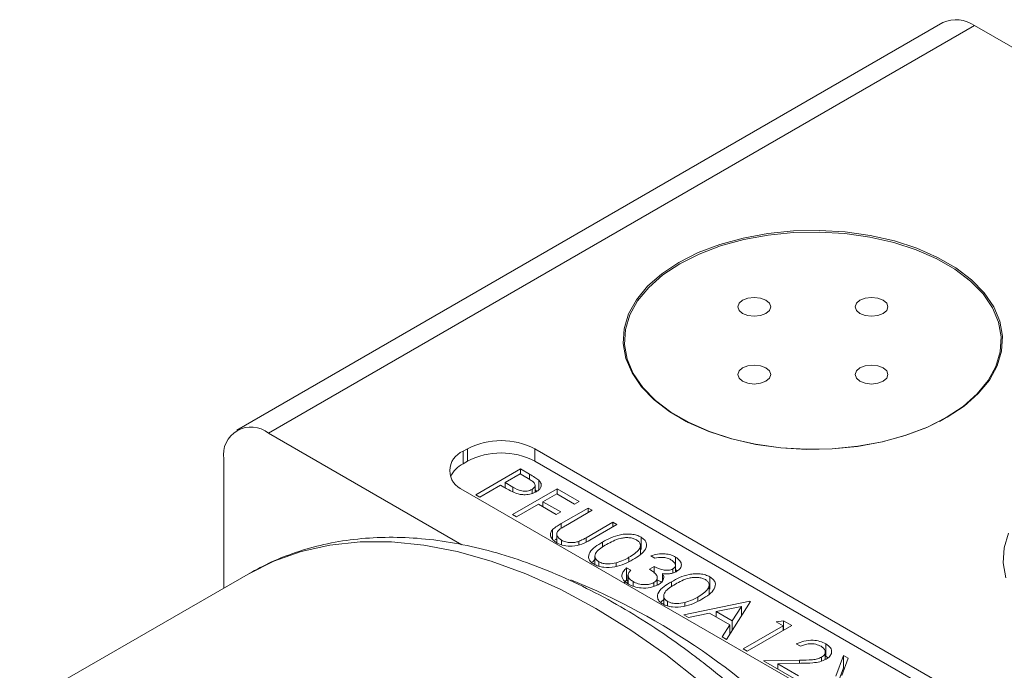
# Model space of a CAD drawing. Header units: inches. Extents: x 0.84 to 7.49, y 1.48 to 7.26.
# Tile 6 of 8: x 4.64 to 5.61, y 5.39 to 6.03. Entities that reach past the tile are written whole.
import ezdxf

# ---------------------------------------------------------------- set-up
doc = ezdxf.new("R2010")
doc.units = ezdxf.units.IN
doc.header["$MEASUREMENT"] = 0

msp = doc.modelspace()

# ---------------------------------------------------------------- linework, layer by layer
at = {"color": 7, "linetype": 'Continuous', "lineweight": 15}
for p, q in [((5.55198, 6.02767), (4.85406, 5.62477)), ((5.58322, 6.02458), (4.88531, 5.62168)), ((5.58322, 6.02458), (5.79649, 5.90146)), ((5.29171, 5.63711), (5.29818, 5.63337)), ((5.54865, 5.63337), (5.55512, 5.63711)), ((4.88531, 5.62168), (5.07629, 5.51143)), ((5.08215, 5.60632), (5.07773, 5.60377)), ((5.08215, 5.59407), (5.08215, 5.60632)), ((5.61248, 5.33844), (5.14844, 5.60632)), ((5.14844, 5.59407), (5.14844, 5.60632)), ((5.07773, 5.59152), (5.07773, 5.60377)), ((4.84111, 5.4686), (4.84111, 5.59616)), ((5.08215, 5.59407), (5.07773, 5.59152)), ((5.61248, 5.32619), (5.14844, 5.59407)), ((5.09032, 5.56079), (5.13451, 5.5863)), ((5.13395, 5.5814), (5.11922, 5.57289)), ((5.14203, 5.57673), (5.13395, 5.5814)), ((5.13451, 5.5863), (5.14318, 5.5813)), ((5.13451, 5.58107), (5.13451, 5.5863)), ((5.14318, 5.576), (5.14318, 5.5813)), ((5.11468, 5.57028), (5.09429, 5.5585)), ((5.11784, 5.56845), (5.11468, 5.57028)), ((5.11922, 5.57289), (5.12686, 5.56837)), ((5.11922, 5.56769), (5.11922, 5.57289)), ((5.12686, 5.56377), (5.12686, 5.56837)), ((5.14879, 5.56331), (5.14879, 5.57017)), ((5.15258, 5.56575), (5.15258, 5.57511)), ((5.07773, 5.5655), (5.54177, 5.29761)), ((5.09429, 5.5585), (5.09032, 5.56079)), ((5.12659, 5.5412), (5.17079, 5.56671)), ((5.14587, 5.56208), (5.14587, 5.56604)), ((5.14879, 5.56565), (5.15034, 5.56451)), ((5.17022, 5.5618), (5.15662, 5.55395)), ((5.18778, 5.55166), (5.17022, 5.5618)), ((5.17079, 5.56671), (5.19232, 5.55428)), ((5.17079, 5.56148), (5.17079, 5.56671)), ((5.15209, 5.55134), (5.13056, 5.53891)), ((5.16965, 5.5412), (5.15209, 5.55134)), ((5.15662, 5.55395), (5.17418, 5.54381)), ((5.15662, 5.54872), (5.15662, 5.55395)), ((5.19232, 5.55428), (5.18778, 5.55166)), ((5.13056, 5.53891), (5.12659, 5.5412)), ((5.17418, 5.54381), (5.16965, 5.5412)), ((5.17468, 5.5323), (5.20137, 5.54771)), ((5.20534, 5.54542), (5.17886, 5.53013)), ((5.20137, 5.54771), (5.20534, 5.54542)), ((5.20137, 5.54313), (5.20137, 5.54771)), ((5.17468, 5.52762), (5.17468, 5.5323)), ((5.19926, 5.51836), (5.22574, 5.53364)), ((5.2297, 5.53135), (5.20301, 5.51595)), ((5.22574, 5.53364), (5.2297, 5.53135)), ((5.22574, 5.52906), (5.22574, 5.53364)), ((5.16615, 5.51675), (5.16615, 5.52647)), ((5.17019, 5.52222), (5.17019, 5.51346)), ((5.25354, 5.50665), (5.25354, 5.5189)), ((5.16862, 5.51608), (5.17019, 5.51726)), ((5.17495, 5.51147), (5.17495, 5.51586)), ((5.19194, 5.51136), (5.19194, 5.51466)), ((5.19926, 5.51409), (5.19926, 5.51836)), ((5.21552, 5.50919), (5.21552, 5.51401)), ((5.25291, 5.50163), (5.25291, 5.51085)), ((5.20793, 5.5002), (5.20793, 5.49171)), ((5.2671, 5.49799), (5.26313, 5.50028)), ((5.28762, 5.48698), (5.28762, 5.49923)), ((5.2056, 5.49424), (5.20793, 5.49667)), ((5.21175, 5.49012), (5.21175, 5.49462)), ((5.22882, 5.48996), (5.22882, 5.49352)), ((5.2416, 5.49469), (5.2416, 5.49897)), ((5.262, 5.4872), (5.26653, 5.48981)), ((5.26653, 5.48321), (5.26653, 5.48981)), ((5.28751, 5.48447), (5.28751, 5.49098)), ((4.86509, 5.48244), (4.63934, 5.35213)), ((5.23933, 5.48851), (5.2433, 5.48622)), ((5.23933, 5.47626), (5.23933, 5.48851)), ((5.24061, 5.48128), (5.24061, 5.47283)), ((5.24065, 5.47279), (5.24065, 5.48069)), ((5.27479, 5.47613), (5.27479, 5.48288)), ((5.28509, 5.48352), (5.28509, 5.48745)), ((5.28762, 5.48698), (5.2894, 5.48547)), ((5.32153, 5.4674), (5.32153, 5.47965)), ((5.23686, 5.47364), (5.23933, 5.47626)), ((5.23933, 5.47626), (5.24061, 5.47552)), ((5.24565, 5.47048), (5.24565, 5.47505)), ((5.26625, 5.47036), (5.26625, 5.47395)), ((5.2696, 5.47153), (5.2696, 5.4789)), ((5.2696, 5.47641), (5.27479, 5.47446)), ((5.28351, 5.46994), (5.28351, 5.47476)), ((5.3209, 5.46238), (5.3209, 5.4716)), ((5.27592, 5.46095), (5.27592, 5.45246)), ((5.27359, 5.45499), (5.27592, 5.45741)), ((5.27974, 5.45087), (5.27974, 5.45537)), ((5.29599, 5.44206), (5.36115, 5.45547)), ((5.29681, 5.45071), (5.29681, 5.45427)), ((5.30959, 5.45544), (5.30959, 5.45972)), ((5.36172, 5.45514), (5.33792, 5.41786)), ((5.36115, 5.45547), (5.36172, 5.45514)), ((5.36115, 5.45426), (5.36115, 5.45547)), ((5.30032, 5.43956), (5.29599, 5.44206)), ((5.32121, 5.44386), (5.30032, 5.43956)), ((5.34124, 5.43229), (5.32121, 5.44386)), ((5.35278, 5.45036), (5.32789, 5.44523)), ((5.32789, 5.44523), (5.34368, 5.43612)), ((5.32789, 5.44), (5.32789, 5.44523)), ((5.34368, 5.43612), (5.35278, 5.45036)), ((5.35278, 5.44113), (5.35278, 5.45036)), ((5.35278, 5.4415), (5.35304, 5.44155)), ((5.33361, 5.42034), (5.34124, 5.43229)), ((5.34124, 5.42306), (5.34124, 5.43229)), ((5.34368, 5.42689), (5.34368, 5.43612)), ((5.35435, 5.40837), (5.39401, 5.43127)), ((5.40251, 5.43159), (5.35832, 5.40608)), ((5.38721, 5.43519), (5.39434, 5.43631)), ((5.39401, 5.43127), (5.38721, 5.43519)), ((5.39401, 5.42669), (5.39401, 5.43127)), ((5.39434, 5.43631), (5.40251, 5.43159)), ((5.39434, 5.42688), (5.39434, 5.43631)), ((5.34124, 5.42528), (5.34228, 5.42468)), ((5.33792, 5.41786), (5.33361, 5.42034)), ((5.41101, 5.41099), (5.40704, 5.41328)), ((5.43619, 5.40121), (5.43619, 5.41346)), ((5.35832, 5.40608), (5.35435, 5.40837)), ((5.43562, 5.39786), (5.43562, 5.40527)), ((5.446, 5.38149), (5.45379, 5.40199)), ((5.45379, 5.40199), (5.45837, 5.39935)), ((5.45379, 5.38974), (5.45379, 5.40199)), ((5.37475, 5.39659), (5.41018, 5.39726)), ((5.40478, 5.37926), (5.37475, 5.39659)), ((5.4116, 5.39418), (5.38875, 5.39375)), ((5.38875, 5.39375), (5.40931, 5.38188)), ((5.38875, 5.38851), (5.38875, 5.39375)), ((5.41018, 5.39415), (5.41018, 5.39726)), ((5.43208, 5.39645), (5.43208, 5.40025)), ((5.43619, 5.40121), (5.43812, 5.39956)), ((5.45837, 5.39935), (5.45186, 5.38223)), ((5.446, 5.36924), (5.45379, 5.38974)), ((5.45379, 5.38974), (5.45455, 5.38931))]:
    msp.add_line(p, q, dxfattribs=at)
at = {"color": 7, "linetype": 'Continuous', "lineweight": 15, "flags": 128}
for points in [[(5.556, 5.63739), (5.53671, 5.62768), (5.51531, 5.61958), (5.4922, 5.61324), (5.46781, 5.60877), (5.44259, 5.60626), (5.41701, 5.60575), (5.39156, 5.60726), (5.36669, 5.61076), (5.34289, 5.61618), (5.32058, 5.62342), (5.30019, 5.63235), (5.2821, 5.6428), (5.26663, 5.65457), (5.25409, 5.66744), (5.2447, 5.68119), (5.23864, 5.69554), (5.23603, 5.71024), (5.2369, 5.725), (5.24125, 5.73956), (5.24899, 5.75364), (5.25998, 5.76698), (5.27402, 5.77934), (5.29083, 5.79047), (5.31012, 5.80018), (5.33152, 5.80828), (5.35463, 5.81463), (5.37902, 5.8191), (5.40424, 5.82161), (5.42982, 5.82211), (5.45527, 5.8206), (5.48014, 5.8171), (5.50394, 5.81168), (5.52625, 5.80444), (5.54664, 5.79552), (5.56474, 5.78507), (5.5802, 5.7733), (5.59274, 5.76042), (5.60213, 5.74668), (5.60819, 5.73232), (5.61081, 5.71763), (5.60993, 5.70286), (5.60559, 5.6883), (5.59784, 5.67422), (5.58685, 5.66088), (5.57282, 5.64853), (5.556, 5.63739)], [(5.5551, 5.6371), (5.5718, 5.64816), (5.58574, 5.66043), (5.59666, 5.67368), (5.60435, 5.68766), (5.60867, 5.70212), (5.60953, 5.71679), (5.60693, 5.73138), (5.60092, 5.74564), (5.59159, 5.75929), (5.57913, 5.77208), (5.56378, 5.78377), (5.5458, 5.79414), (5.52555, 5.80301), (5.5034, 5.8102), (5.47975, 5.81558), (5.45506, 5.81906), (5.42977, 5.82056), (5.40437, 5.82006), (5.37932, 5.81756), (5.3551, 5.81313), (5.33215, 5.80682), (5.31089, 5.79878), (5.29174, 5.78913), (5.27503, 5.77807), (5.26109, 5.7658), (5.25018, 5.75255), (5.24249, 5.73857), (5.23817, 5.72411), (5.2373, 5.70945), (5.2399, 5.69485), (5.24592, 5.68059), (5.25524, 5.66694), (5.2677, 5.65415), (5.28306, 5.64246), (5.30103, 5.63209), (5.32128, 5.62322), (5.34344, 5.61603), (5.36708, 5.61065), (5.39177, 5.60717), (5.41706, 5.60567), (5.44246, 5.60617), (5.46751, 5.60867), (5.49173, 5.61311), (5.51469, 5.61941), (5.53594, 5.62745), (5.5551, 5.6371)], [(5.37692, 5.73995), (5.38045, 5.743), (5.38168, 5.74659), (5.38045, 5.75018), (5.37692, 5.75322), (5.37165, 5.75526), (5.36543, 5.75597), (5.35922, 5.75526), (5.35394, 5.75322), (5.35042, 5.75018), (5.34918, 5.74659), (5.35042, 5.743), (5.35394, 5.73995), (5.35922, 5.73792), (5.36543, 5.73721), (5.37165, 5.73792), (5.37692, 5.73995)], [(5.49289, 5.73995), (5.49641, 5.743), (5.49765, 5.74659), (5.49641, 5.75018), (5.49289, 5.75322), (5.48762, 5.75526), (5.4814, 5.75597), (5.47518, 5.75526), (5.46991, 5.75322), (5.46639, 5.75018), (5.46515, 5.74659), (5.46639, 5.743), (5.46991, 5.73995), (5.47518, 5.73792), (5.4814, 5.73721), (5.48762, 5.73792), (5.49289, 5.73995)], [(5.37692, 5.67301), (5.38045, 5.67605), (5.38168, 5.67964), (5.38045, 5.68323), (5.37692, 5.68628), (5.37165, 5.68831), (5.36543, 5.68902), (5.35922, 5.68831), (5.35394, 5.68628), (5.35042, 5.68323), (5.34918, 5.67964), (5.35042, 5.67605), (5.35394, 5.67301), (5.35922, 5.67098), (5.36543, 5.67026), (5.37165, 5.67098), (5.37692, 5.67301)], [(5.49289, 5.67301), (5.49641, 5.67605), (5.49765, 5.67964), (5.49641, 5.68323), (5.49289, 5.68628), (5.48762, 5.68831), (5.4814, 5.68902), (5.47518, 5.68831), (5.46991, 5.68628), (5.46639, 5.68323), (5.46515, 5.67964), (5.46639, 5.67605), (5.46991, 5.67301), (5.47518, 5.67098), (5.4814, 5.67026), (5.48762, 5.67098), (5.49289, 5.67301)], [(5.61672, 5.5228), (5.61237, 5.50824), (5.6115, 5.49348), (5.61412, 5.47878)]]:
    msp.add_lwpolyline(points, dxfattribs=at)
at = {"color": 8, "linetype": 'Continuous', "lineweight": 15, "flags": 128}
msp.add_lwpolyline([(5.31215, 5.37592), (5.27799, 5.40275), (5.24349, 5.42696), (5.20881, 5.44841), (5.17413, 5.467), (5.13963, 5.48263), (5.10547, 5.49523), (5.07185, 5.50473), (5.03892, 5.51109), (5.00686, 5.51426), (4.97583, 5.51424), (4.94598, 5.51102), (4.91748, 5.50462), (4.89046, 5.49507), (4.86509, 5.48244)], dxfattribs=at)
at = {"color": 7, "linetype": 'Continuous', "lineweight": 15}
for centre, radius, start, end in [((5.56492, 5.99902), 0.03144, 54.38249, 114.30712), ((4.86806, 5.60053), 0.02729, 50.79683, 189.21393), ((5.11529, 5.54235), 0.07205, 62.60966, 117.39034), ((5.08499, 5.58463), 0.02047, 110.78336, 249.21664), ((5.11529, 5.5301), 0.07205, 62.60966, 117.39034), ((5.09037, 5.56684), 0.02773, 117.11804, 155.1143), ((4.92875, 4.84901), 0.67769, 42.82175, 67.8635)]:
    msp.add_arc(centre, radius, start, end, dxfattribs=at)
for points, knots in [([(5.14318, 5.5813), (5.14508, 5.58021), (5.14846, 5.57827), (5.15132, 5.57607), (5.15258, 5.57511)], [0, 0, 0, 0, 0.560313, 1, 1, 1, 1]), ([(5.12982, 5.56238), (5.12747, 5.56343), (5.12326, 5.56532), (5.1195, 5.56749), (5.11784, 5.56845)], [0, 0, 0, 0, 0.559686, 1, 1, 1, 1]), ([(5.12686, 5.56837), (5.12954, 5.56682), (5.13291, 5.56488), (5.13837, 5.56425), (5.1421, 5.56444), (5.14437, 5.5654), (5.14587, 5.56604)], [0, 0, 0, 0, 0.499699, 0.625304, 0.751077, 1, 1, 1, 1]), ([(5.14587, 5.56604), (5.14694, 5.56689), (5.14855, 5.56816), (5.14891, 5.57026), (5.14836, 5.57232), (5.14574, 5.57451), (5.14327, 5.57599), (5.14203, 5.57673)], [0, 0, 0, 0, 0.248322, 0.373759, 0.499102, 0.748841, 1, 1, 1, 1]), ([(5.15258, 5.57511), (5.15344, 5.57405), (5.15515, 5.57194), (5.15495, 5.56861), (5.15301, 5.56581), (5.15091, 5.56444), (5.14986, 5.56376)], [0, 0, 0, 0, 0.279717, 0.559333, 0.779492, 1, 1, 1, 1]), ([(5.14986, 5.56376), (5.14829, 5.56298), (5.14517, 5.56142), (5.13941, 5.56065), (5.13411, 5.56107), (5.13125, 5.56194), (5.12982, 5.56238)], [0, 0, 0, 0, 0.280098, 0.559323, 0.779457, 1, 1, 1, 1]), ([(5.16615, 5.52647), (5.1676, 5.52763), (5.17018, 5.5297), (5.1733, 5.5315), (5.17468, 5.5323)], [0, 0, 0, 0, 0.559498, 1, 1, 1, 1]), ([(5.17886, 5.53013), (5.17776, 5.5295), (5.17579, 5.52837), (5.17396, 5.52717), (5.17316, 5.52664)], [0, 0, 0, 0, 0.560127, 1, 1, 1, 1]), ([(5.70871, 4.62558), (5.70865, 4.63249), (5.70846, 4.65244), (5.70636, 4.68621), (5.70172, 4.72704), (5.6948, 4.76856), (5.68569, 4.81056), (5.67443, 4.85287), (5.6611, 4.8953), (5.64575, 4.93767), (5.62846, 4.97979), (5.60931, 5.02149), (5.58839, 5.06259), (5.56579, 5.1029), (5.54161, 5.14226), (5.51596, 5.18049), (5.48894, 5.21743), (5.46067, 5.2529), (5.43127, 5.28676), (5.40085, 5.31885), (5.36954, 5.34903), (5.33746, 5.37716), (5.30474, 5.4031), (5.2715, 5.42673), (5.23789, 5.44792), (5.20403, 5.46657), (5.17006, 5.48255), (5.13615, 5.49576), (5.10245, 5.5061), (5.06914, 5.5135), (5.03641, 5.51789), (5.00445, 5.51924), (4.97348, 5.51756), (4.94366, 5.51291), (4.91521, 5.50525), (4.88918, 5.49543), (4.87341, 5.48683), (4.86608, 5.48282)], [0, 0, 0, 0, 0.015561, 0.044882, 0.074181, 0.103455, 0.1327, 0.161915, 0.191101, 0.220263, 0.249404, 0.278529, 0.307643, 0.336752, 0.365862, 0.394976, 0.4241, 0.453239, 0.482399, 0.511586, 0.540804, 0.570057, 0.59935, 0.628685, 0.658058, 0.687466, 0.716896, 0.746318, 0.775697, 0.804982, 0.834115, 0.863032, 0.891678, 0.920018, 0.948051, 0.975813, 1, 1, 1, 1]), ([(5.17064, 5.51311), (5.16908, 5.51415), (5.16595, 5.51622), (5.16394, 5.51993), (5.16391, 5.5235), (5.16541, 5.52548), (5.16615, 5.52647)], [0, 0, 0, 0, 0.280229, 0.559928, 0.779952, 1, 1, 1, 1]), ([(5.17316, 5.52664), (5.17209, 5.52569), (5.16995, 5.52381), (5.17025, 5.51962), (5.17317, 5.51728), (5.17495, 5.51586)], [0, 0, 0, 0, 0.28098, 0.560771, 1, 1, 1, 1]), ([(5.21552, 5.51401), (5.21816, 5.51546), (5.22342, 5.51837), (5.23138, 5.52113), (5.23854, 5.5221), (5.24405, 5.52198), (5.24935, 5.52095), (5.25215, 5.51958), (5.25354, 5.5189)], [0, 0, 0, 0, 0.250527, 0.500166, 0.625277, 0.750202, 0.875108, 1, 1, 1, 1]), ([(5.25354, 5.5189), (5.25474, 5.51809), (5.25713, 5.51647), (5.25957, 5.51239), (5.25856, 5.50692), (5.25312, 5.5013), (5.24808, 5.49822), (5.24555, 5.49667)], [0, 0, 0, 0, 0.125185, 0.250372, 0.498892, 0.749021, 1, 1, 1, 1]), ([(5.20301, 5.51595), (5.20051, 5.51455), (5.19554, 5.51176), (5.18635, 5.50954), (5.17708, 5.51013), (5.17279, 5.51212), (5.17064, 5.51311)], [0, 0, 0, 0, 0.281691, 0.560158, 0.780095, 1, 1, 1, 1]), ([(5.17495, 5.51586), (5.17631, 5.51523), (5.17901, 5.51398), (5.18382, 5.51335), (5.18829, 5.51361), (5.19073, 5.51431), (5.19194, 5.51466)], [0, 0, 0, 0, 0.2797345, 0.5593546, 0.7795768, 1, 1, 1, 1]), ([(5.19194, 5.51466), (5.19339, 5.5153), (5.19596, 5.51644), (5.19825, 5.51777), (5.19926, 5.51836)], [0, 0, 0, 0, 0.559622, 1, 1, 1, 1]), ([(5.20708, 5.49208), (5.2059, 5.49288), (5.20353, 5.49449), (5.20115, 5.49854), (5.20229, 5.50397), (5.20799, 5.50944), (5.21301, 5.51248), (5.21552, 5.51401)], [0, 0, 0, 0, 0.125182, 0.250353, 0.498771, 0.748943, 1, 1, 1, 1]), ([(5.2195, 5.51173), (5.21752, 5.51054), (5.21357, 5.50816), (5.20871, 5.50403), (5.20748, 5.49979), (5.20904, 5.49656), (5.21085, 5.49526), (5.21175, 5.49462)], [0, 0, 0, 0, 0.251088, 0.501373, 0.749626, 0.874876, 1, 1, 1, 1]), ([(5.24914, 5.51621), (5.24803, 5.51673), (5.2458, 5.51778), (5.24156, 5.51845), (5.23724, 5.51843), (5.2317, 5.51749), (5.22568, 5.51515), (5.22156, 5.51287), (5.2195, 5.51173)], [0, 0, 0, 0, 0.124872, 0.249853, 0.374732, 0.499807, 0.749509, 1, 1, 1, 1]), ([(5.2416, 5.49897), (5.24554, 5.50144), (5.25143, 5.50513), (5.2534, 5.51102), (5.25186, 5.51427), (5.25005, 5.51556), (5.24914, 5.51621)], [0, 0, 0, 0, 0.5000576, 0.7490476, 0.8745966, 1, 1, 1, 1]), ([(5.26313, 5.50028), (5.26534, 5.50097), (5.26975, 5.50234), (5.27688, 5.50256), (5.28313, 5.50145), (5.28612, 5.49997), (5.28762, 5.49923)], [0, 0, 0, 0, 0.280289, 0.55968, 0.779747, 1, 1, 1, 1]), ([(5.28762, 5.49923), (5.28922, 5.49808), (5.29241, 5.4958), (5.29385, 5.49169), (5.29271, 5.48789), (5.29027, 5.48606), (5.28904, 5.48515)], [0, 0, 0, 0, 0.280085, 0.559869, 0.780099, 1, 1, 1, 1]), ([(5.24555, 5.49667), (5.24288, 5.49521), (5.23755, 5.4923), (5.22782, 5.48916), (5.21835, 5.48862), (5.2113, 5.49001), (5.20849, 5.49139), (5.20708, 5.49208)], [0, 0, 0, 0, 0.25099, 0.501113, 0.74962, 0.874815, 1, 1, 1, 1]), ([(5.21175, 5.49462), (5.2131, 5.49401), (5.21582, 5.49278), (5.22208, 5.49209), (5.22626, 5.49298), (5.22882, 5.49352)], [0, 0, 0, 0, 0.2802122, 0.5608059, 1, 1, 1, 1]), ([(5.22882, 5.49352), (5.23142, 5.49438), (5.23606, 5.4959), (5.23991, 5.49803), (5.2416, 5.49897)], [0, 0, 0, 0, 0.559597, 1, 1, 1, 1]), ([(5.26653, 5.48981), (5.26926, 5.4885), (5.27335, 5.48654), (5.2796, 5.48594), (5.28305, 5.48647), (5.28441, 5.48712), (5.28509, 5.48745)], [0, 0, 0, 0, 0.499396, 0.74903, 0.874536, 1, 1, 1, 1]), ([(5.28314, 5.49658), (5.2819, 5.49719), (5.27942, 5.49841), (5.27356, 5.49924), (5.26955, 5.49847), (5.2671, 5.49799)], [0, 0, 0, 0, 0.280636, 0.560364, 1, 1, 1, 1]), ([(5.28509, 5.48745), (5.28603, 5.48824), (5.2879, 5.48985), (5.28738, 5.49345), (5.28474, 5.49539), (5.28314, 5.49658)], [0, 0, 0, 0, 0.27886, 0.560055, 1, 1, 1, 1]), ([(5.24104, 5.47247), (5.23919, 5.47375), (5.23549, 5.47629), (5.23411, 5.48101), (5.23579, 5.48519), (5.23815, 5.4874), (5.23933, 5.48851)], [0, 0, 0, 0, 0.2798764, 0.5590109, 0.7792697, 1, 1, 1, 1]), ([(5.2433, 5.48622), (5.24242, 5.48524), (5.24085, 5.4835), (5.24071, 5.48155), (5.24065, 5.48069)], [0, 0, 0, 0, 0.560694, 1, 1, 1, 1]), ([(5.24065, 5.48069), (5.24113, 5.4795), (5.24197, 5.47737), (5.24452, 5.47576), (5.24565, 5.47505)], [0, 0, 0, 0, 0.558702, 1, 1, 1, 1]), ([(5.26625, 5.47395), (5.26695, 5.47443), (5.26836, 5.4754), (5.26979, 5.4778), (5.26946, 5.48237), (5.26498, 5.48527), (5.262, 5.4872)], [0, 0, 0, 0, 0.125583, 0.251209, 0.500631, 1, 1, 1, 1]), ([(5.28904, 5.48515), (5.28795, 5.4846), (5.28577, 5.4835), (5.28078, 5.48247), (5.27706, 5.48272), (5.27479, 5.48288)], [0, 0, 0, 0, 0.280509, 0.560793, 1, 1, 1, 1]), ([(5.27479, 5.48288), (5.27528, 5.48197), (5.27615, 5.48036), (5.27591, 5.47868), (5.27581, 5.47794)], [0, 0, 0, 0, 0.559839, 1, 1, 1, 1]), ([(5.28351, 5.47476), (5.28615, 5.47621), (5.29142, 5.47912), (5.29937, 5.48188), (5.30653, 5.48285), (5.31205, 5.48273), (5.31734, 5.4817), (5.32014, 5.48033), (5.32153, 5.47965)], [0, 0, 0, 0, 0.250527, 0.500166, 0.625277, 0.750202, 0.875108, 1, 1, 1, 1]), ([(5.32153, 5.47965), (5.32273, 5.47884), (5.32512, 5.47722), (5.32756, 5.47314), (5.32655, 5.46767), (5.32111, 5.46205), (5.31607, 5.45897), (5.31354, 5.45742)], [0, 0, 0, 0, 0.125185, 0.250372, 0.498892, 0.749021, 1, 1, 1, 1]), ([(5.27059, 5.47188), (5.26811, 5.47081), (5.26313, 5.46867), (5.25422, 5.46832), (5.24657, 5.46973), (5.24288, 5.47156), (5.24104, 5.47247)], [0, 0, 0, 0, 0.279308, 0.558806, 0.779295, 1, 1, 1, 1]), ([(5.24565, 5.47505), (5.24728, 5.47422), (5.25054, 5.47258), (5.25654, 5.47176), (5.2622, 5.47213), (5.2649, 5.47334), (5.26625, 5.47395)], [0, 0, 0, 0, 0.2805992, 0.5601503, 0.7803024, 1, 1, 1, 1]), ([(5.27507, 5.45283), (5.27389, 5.45363), (5.27152, 5.45524), (5.26914, 5.45929), (5.27028, 5.46472), (5.27598, 5.47019), (5.281, 5.47323), (5.28351, 5.47476)], [0, 0, 0, 0, 0.125182, 0.250353, 0.498771, 0.748942, 1, 1, 1, 1]), ([(5.27581, 5.47794), (5.2753, 5.47667), (5.2744, 5.4744), (5.27176, 5.47265), (5.27059, 5.47188)], [0, 0, 0, 0, 0.559419, 1, 1, 1, 1]), ([(5.28749, 5.47248), (5.28551, 5.47129), (5.28156, 5.46891), (5.2767, 5.46478), (5.27547, 5.46054), (5.27703, 5.45731), (5.27884, 5.45601), (5.27974, 5.45537)], [0, 0, 0, 0, 0.251088, 0.501373, 0.749626, 0.874876, 1, 1, 1, 1]), ([(5.31713, 5.47696), (5.31602, 5.47748), (5.31379, 5.47853), (5.30955, 5.4792), (5.30523, 5.47918), (5.29969, 5.47824), (5.29367, 5.4759), (5.28956, 5.47362), (5.28749, 5.47248)], [0, 0, 0, 0, 0.124872, 0.249853, 0.374732, 0.499807, 0.749509, 1, 1, 1, 1]), ([(5.30959, 5.45972), (5.31353, 5.46219), (5.31942, 5.46588), (5.32139, 5.47177), (5.31985, 5.47502), (5.31804, 5.47631), (5.31713, 5.47696)], [0, 0, 0, 0, 0.500057, 0.749048, 0.874596, 1, 1, 1, 1]), ([(5.31354, 5.45742), (5.31087, 5.45596), (5.30554, 5.45305), (5.29581, 5.44991), (5.28634, 5.44937), (5.27929, 5.45076), (5.27648, 5.45214), (5.27507, 5.45283)], [0, 0, 0, 0, 0.25099, 0.501113, 0.74962, 0.874815, 1, 1, 1, 1]), ([(5.27974, 5.45537), (5.2811, 5.45476), (5.28381, 5.45353), (5.29007, 5.45284), (5.29425, 5.45373), (5.29681, 5.45427)], [0, 0, 0, 0, 0.280213, 0.560806, 1, 1, 1, 1]), ([(5.29681, 5.45427), (5.29941, 5.45513), (5.30405, 5.45665), (5.3079, 5.45878), (5.30959, 5.45972)], [0, 0, 0, 0, 0.5595972, 1, 1, 1, 1]), ([(5.40704, 5.41328), (5.40945, 5.41437), (5.41426, 5.41655), (5.42294, 5.41721), (5.43068, 5.41614), (5.43435, 5.41435), (5.43619, 5.41346)], [0, 0, 0, 0, 0.28003, 0.559514, 0.779668, 1, 1, 1, 1]), ([(5.43145, 5.41096), (5.42979, 5.41174), (5.42646, 5.41331), (5.4203, 5.41368), (5.415, 5.41275), (5.41234, 5.41157), (5.41101, 5.41099)], [0, 0, 0, 0, 0.279692, 0.558781, 0.779139, 1, 1, 1, 1]), ([(5.43619, 5.41346), (5.43797, 5.41221), (5.44153, 5.40973), (5.44233, 5.40513), (5.4406, 5.40108), (5.4378, 5.39914), (5.4364, 5.39817)], [0, 0, 0, 0, 0.279892, 0.559188, 0.779574, 1, 1, 1, 1]), ([(5.43208, 5.40025), (5.43326, 5.40115), (5.43563, 5.40294), (5.43582, 5.40617), (5.43443, 5.40896), (5.43245, 5.41029), (5.43145, 5.41096)], [0, 0, 0, 0, 0.279126, 0.5589783, 0.7793499, 1, 1, 1, 1]), ([(5.41018, 5.39726), (5.41448, 5.39729), (5.42047, 5.39734), (5.42812, 5.39838), (5.43076, 5.39963), (5.43208, 5.40025)], [0, 0, 0, 0, 0.560718, 0.780532, 1, 1, 1, 1]), ([(5.4364, 5.39817), (5.43447, 5.39726), (5.4306, 5.39544), (5.42177, 5.39442), (5.41546, 5.39427), (5.4116, 5.39418)], [0, 0, 0, 0, 0.279292, 0.559158, 1, 1, 1, 1])]:
    msp.add_open_spline(points, degree=3, knots=knots, dxfattribs=at)

doc.saveas('drawing.dxf')
